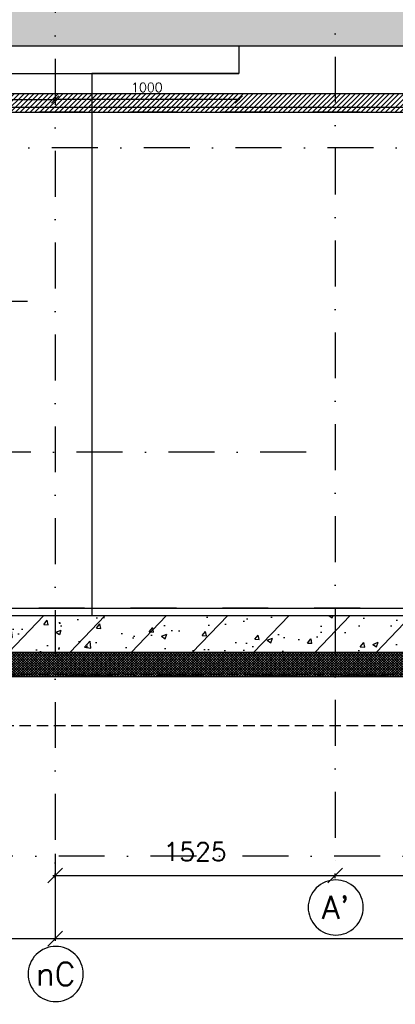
# Model space of a CAD drawing. Extents: x 98997 to 245130, y 18007 to 138999.
# Tile 10 of 58: x 106487 to 108533, y 90290 to 95649. Entities that reach past the tile are written whole.
import ezdxf
from ezdxf.enums import TextEntityAlignment as Align

# ---------------------------------------------------------------- set-up
doc = ezdxf.new("R2010")
doc.units = 0
doc.header["$LTSCALE"] = 20
doc.header["$MEASUREMENT"] = 0
doc.header["$PDSIZE"] = -1
for name, pattern in [('DASHDOT', [25, 12.5, -6.25, 0, -6.25]), ('DD1', [2.66667, 1.66667, -0.5, 0, -0.5]), ('HIDDEN2', [4.6875, 3.125, -1.5625])]:
    doc.linetypes.add(name, pattern=pattern)
doc.layers.get('0').update_dxf_attribs({"linetype": 'CONTINUOUS'})
doc.layers.get('DEFPOINTS').update_dxf_attribs({"linetype": 'CONTINUOUS'})
for name, color, linetype in [('A--01A1_ACEER', 1, 'CONTINUOUS'), ('A--A23--_F--3-', 9, 'CONTINUOUS'), ('A--L$7A3-_STRAMIEN', 3, 'CONTINUOUS'), ('A--L21--_F-23-', 4, 'CONTINUOUS'), ('A--L23--', 7, 'CONTINUOUS'), ('A--L23--_F--3-', 7, 'CONTINUOUS'), ('A--L28D1_KONSTRUKTIES', 1, 'CONTINUOUS'), ('A--L28DC1_KONSTRUKTIES', 1, 'HIDDEN2'), ('A--L35-D2-_PLAFONDS', 2, 'CONTINUOUS'), ('A--L35D1_PLAFONDS', 1, 'CONTINUOUS'), ('A--M$1A-_F123-', 1, 'CONTINUOUS'), ('A--T$7A-_STRAMIEN', 2, 'CONTINUOUS'), ('A--T01A-25_TEKST', 2, 'CONTINUOUS'), ('STRAMIEN', 8, 'DD1')]:
    doc.layers.add(name, color=color, linetype=linetype)
doc.styles.add('ALFA-0_25', font='ROMANS')
doc.styles.add('HIEMSTRA', font='romans.shx')
doc.dimstyles.get("Standard").update_dxf_attribs({"dimscale": 40, "dimtxt": 2.5, "dimasz": 2, "dimexe": 0.3, "dimexo": 0.3, "dimgap": 2, "dimtad": 1, "dimdec": 0, "dimzin": 0, "dimdsep": 46, "dimtxsty": 'HIEMSTRA', "dimblk1": 'OBLIQUE', "dimblk2": 'OBLIQUE', "dimsah": 1, "dimcen": 0.09, "dimdle": 0.3, "dimclrd": 1, "dimclre": 1, "dimclrt": 3, "dimadec": 0, "dimazin": 0, "dimtfac": 1, "dimtdec": 4, "dimtix": 1, "dimtmove": 2, "dimatfit": 3, "dimldrblk": 'OBLIQUE', "dimfxl": 0, "dimtvp": 625, "dimtolj": 1, "dimtzin": 0, "dimarcsym": 0})

# ---------------------------------------------------------------- blocks, each defined once
blk = doc.blocks.new('_OBLIQUE')
at = {"color": 0, "linetype": 'ByBlock'}
blk.add_line((-0.5, -0.5), (0.5, 0.5), dxfattribs=at)
blk = doc.blocks.new('*D69')
at = {"color": 1, "linetype": 'ByBlock'}
for p, q in [((104729.7, 91109.5), (104729.7, 90635.6)), ((106679.7, 91109.5), (106679.7, 90635.6)), ((104717.7, 90647.6), (106691.7, 90647.6))]:
    blk.add_line(p, q, dxfattribs=at)
at = {"layer": 'DEFPOINTS', "color": 0, "linetype": 'ByBlock'}
for p in [(104729.7, 91121.5), (106679.7, 91121.5), (106679.7, 90647.6)]:
    blk.add_point(p, dxfattribs=at)
at = {"color": 1, "linetype": 'ByBlock', "xscale": 80, "yscale": 80, "zscale": 80, "rotation": 180}
blk.add_blockref('_OBLIQUE', (104729.7, 90647.6), dxfattribs=at)
at = {"color": 1, "linetype": 'ByBlock', "xscale": 80, "yscale": 80, "zscale": 80}
blk.add_blockref('_OBLIQUE', (106679.7, 90647.6), dxfattribs=at)
at = {"color": 3, "linetype": 'ByBlock', "insert": (105704.7, 90777.6), "char_height": 100, "attachment_point": 5, "style": 'HIEMSTRA'}
blk.add_mtext('\\A1;1950', dxfattribs=at)
blk = doc.blocks.new('*D70')
at = {"color": 1, "linetype": 'ByBlock'}
for p, q in [((106679.7, 91109.5), (106679.7, 90635.6)), ((112179.7, 91109.5), (112179.7, 90635.6)), ((106667.7, 90647.6), (112191.7, 90647.6))]:
    blk.add_line(p, q, dxfattribs=at)
at = {"layer": 'DEFPOINTS', "color": 0, "linetype": 'ByBlock'}
for p in [(106679.7, 91121.5), (112179.7, 91121.5), (112179.7, 90647.6)]:
    blk.add_point(p, dxfattribs=at)
at = {"color": 1, "linetype": 'ByBlock', "xscale": 80, "yscale": 80, "zscale": 80, "rotation": 180}
blk.add_blockref('_OBLIQUE', (106679.7, 90647.6), dxfattribs=at)
at = {"color": 1, "linetype": 'ByBlock', "xscale": 80, "yscale": 80, "zscale": 80}
blk.add_blockref('_OBLIQUE', (112179.7, 90647.6), dxfattribs=at)
at = {"color": 3, "linetype": 'ByBlock', "insert": (109429.7, 90777.6), "char_height": 100, "attachment_point": 5, "style": 'HIEMSTRA'}
blk.add_mtext('\\A1;5500', dxfattribs=at)
blk = doc.blocks.new('*D72')
at = {"color": 1, "linetype": 'ByBlock'}
for p, q in [((106679.7, 90976.6), (106679.7, 91002.8)), ((108204.7, 90976.6), (108204.7, 91002.8)), ((106667.7, 90990.8), (108216.7, 90990.8))]:
    blk.add_line(p, q, dxfattribs=at)
at = {"layer": 'DEFPOINTS', "color": 0, "linetype": 'ByBlock'}
for p in [(106679.7, 90964.6), (108204.7, 90990.8), (108204.7, 90964.6)]:
    blk.add_point(p, dxfattribs=at)
at = {"color": 1, "linetype": 'ByBlock', "xscale": 80, "yscale": 80, "zscale": 80, "rotation": 180}
blk.add_blockref('_OBLIQUE', (106679.7, 90990.8), dxfattribs=at)
at = {"color": 1, "linetype": 'ByBlock', "xscale": 80, "yscale": 80, "zscale": 80}
blk.add_blockref('_OBLIQUE', (108204.7, 90990.8), dxfattribs=at)
at = {"color": 3, "linetype": 'ByBlock', "insert": (107442.2, 91120.8), "char_height": 100, "attachment_point": 5, "style": 'HIEMSTRA'}
blk.add_mtext('\\A1;1525', dxfattribs=at)
blk = doc.blocks.new('*D73')
at = {"color": 1, "linetype": 'ByBlock'}
blk.add_line((108192.7, 90990.8), (110116.7, 90990.8), dxfattribs=at)
at = {"layer": 'DEFPOINTS', "color": 0, "linetype": 'ByBlock'}
for p in [(108204.7, 90990.8), (110104.7, 90990.8), (110104.7, 90990.8)]:
    blk.add_point(p, dxfattribs=at)
at = {"color": 1, "linetype": 'ByBlock', "xscale": 80, "yscale": 80, "zscale": 80, "rotation": 180}
blk.add_blockref('_OBLIQUE', (108204.7, 90990.8), dxfattribs=at)
at = {"color": 1, "linetype": 'ByBlock', "xscale": 80, "yscale": 80, "zscale": 80}
blk.add_blockref('_OBLIQUE', (110104.7, 90990.8), dxfattribs=at)
at = {"color": 3, "linetype": 'ByBlock', "insert": (109154.7, 91120.8), "char_height": 100, "attachment_point": 5, "style": 'HIEMSTRA'}
blk.add_mtext('\\A1;1900', dxfattribs=at)
blk = doc.blocks.new('*D89')
at = {"color": 1, "linetype": 'ByBlock'}
blk.add_line((105673.7, 95215.6), (106685.7, 95215.6), dxfattribs=at)
at = {"layer": 'DEFPOINTS', "color": 0, "linetype": 'ByBlock'}
for p in [(105679.7, 95215.6), (106679.7, 95215.6), (106679.7, 95215.6)]:
    blk.add_point(p, dxfattribs=at)
at = {"color": 1, "linetype": 'ByBlock', "xscale": 40, "yscale": 40, "zscale": 40, "rotation": 180}
blk.add_blockref('_OBLIQUE', (105679.7, 95215.6), dxfattribs=at)
at = {"color": 1, "linetype": 'ByBlock', "xscale": 40, "yscale": 40, "zscale": 40}
blk.add_blockref('_OBLIQUE', (106679.7, 95215.6), dxfattribs=at)
at = {"color": 2, "linetype": 'ByBlock', "insert": (106179.7, 95280.6), "char_height": 50, "attachment_point": 5, "style": 'HIEMSTRA'}
blk.add_mtext('\\A1;1000', dxfattribs=at)
blk = doc.blocks.new('*D122')
at = {"color": 1, "linetype": 'ByBlock'}
blk.add_line((107685.7, 95215.6), (106673.7, 95215.6), dxfattribs=at)
at = {"layer": 'DEFPOINTS', "color": 0, "linetype": 'ByBlock'}
for p in [(106679.7, 95215.6), (106679.7, 95215.6), (107679.7, 95215.6)]:
    blk.add_point(p, dxfattribs=at)
at = {"color": 1, "linetype": 'ByBlock', "xscale": 40, "yscale": 40, "zscale": 40, "rotation": 180}
blk.add_blockref('_OBLIQUE', (106679.7, 95215.6), dxfattribs=at)
at = {"color": 1, "linetype": 'ByBlock', "xscale": 40, "yscale": 40, "zscale": 40}
blk.add_blockref('_OBLIQUE', (107679.7, 95215.6), dxfattribs=at)
at = {"color": 2, "linetype": 'ByBlock', "insert": (107179.7, 95280.6), "char_height": 50, "attachment_point": 5, "style": 'HIEMSTRA'}
blk.add_mtext('\\A1;1000', dxfattribs=at)
blk = doc.blocks.new('*U374')
at = {"layer": 'A--L23--_F--3-', "color": 2, "linetype": 'Continuous'}
blk.add_lwpolyline([(0, 0), (0, 20), (6305, 20), (6305, 0)], dxfattribs=at)

msp = doc.modelspace()

# ---------------------------------------------------------------- hatches: boundary and pattern name
at = {"layer": 'A--01A1_ACEER', "linetype": 'Continuous'}
h = msp.add_hatch(dxfattribs=at)
h.set_pattern_fill('ANSI31', color=256, scale=150, style=0)
h.set_pattern_definition([(45, (-53792.324, 200), (-13.2582521, 13.2582521), [])])
h.paths.add_polyline_path([(105036.9, 95145.9), (110959.7, 95145.9), (110959.7, 95245.9), (105036.9, 95245.9)])
at = {"layer": 'A--A23--_F--3-'}
h = msp.add_hatch(dxfattribs=at)
h.set_pattern_fill('ALFABET', color=256, scale=20, angle=1, style=0, pattern_type=2)
h.set_pattern_definition([(134, (187092.35, 1e-11), (86.32078, 83.359), []), (129, (187092.35, 1e-11), (-143.64922, -10.04493), [15, -165]), (184, (187092.35, 1e-11), (30.37155, 149.9312), [12, -132]), (78.5486, (187080.38, -0.84), (-113.27778, 139.88618), [12.74804, -140.22842]), (132.8158, (187093.05, 40), (-213.99344, -29.37358), [22.5, -247.5]), (82.3644, (187075.22, 37.55), (-183.50393, 198.05632), [19.12206, -210.3426]), (187.8158, (187093.05, 40), (-183.50378, 198.05647), [18, -198]), (158, (187072.88, 30.34), (-120.76856, -78.42802), [15, -165]), (213, (187072.88, 30.34), (-46.12453, 145.8572), [12, -132]), (107.5486, (187062.82, 23.81), (-166.89315, 67.42906), [12.74804, -140.22842]), (141.5, (187092.353, 1e-11), (-1.26964, 66.611074), [0, -130.4, 0, -134, 0, -132.5]), (171.5, (187092.35, 1e-11), (-51.229207, 79.788568), [0, -76.4, 0, -127.4, 0, -50.5]), (211.5, (187136.947, -0.78), (-106.826954, -2.64699), [0, -50, 0, -156, 0, -207]), (221.5, (187156.94, -1.13), (-116.270055, 22.05355), [0, -65, 0, -103.6, 0, -147]), (221.5, (187156.94, -1.13), (-116.270055, 22.05355), [0, -65, 0, -103.6, 0, -147])])
h.paths.add_polyline_path([(117441.2, 95505.9), (104554.7, 95505.9), (104554.7, 95755.9), (117441.2, 95755.9)])
h = msp.add_hatch(dxfattribs=at)
h.set_pattern_fill('ALFABET', color=256, scale=40, angle=1, style=0, pattern_type=2)
h.set_pattern_definition([(46, (-48009.54, 1e-11), (-172.64155, 166.718), []), (51, (-48009.54, 1e-11), (287.29845, -20.08986), [30, -330]), (356, (-48009.54, 1e-11), (-60.7431, 299.8624), [24, -264]), (101.4514, (-47985.6, -1.67), (226.55556, 279.77237), [25.49608, -280.45684]), (47.1842, (-48010.94, 80), (427.9869, -58.74715), [45, -495]), (97.6356, (-47975.27, 75.1), (367.0079, 396.11265), [38.2441, -420.6852]), (352.1842, (-48010.94, 80), (367.0076, 396.1129), [36, -396]), (22, (-47970.6, 60.7), (241.53712, -156.85604), [30, -330]), (327, (-47970.6, 60.7), (92.24906, 291.7144), [24, -264]), (72.4514, (-47950.46, 47.62), (333.7863, 134.8581), [25.49608, -280.45684]), (38.5, (-48009.54, 1e-11), (2.53928, 133.22215), [0, -260.8, 0, -268, 0, -265]), (8.5, (-48009.54, 1e-11), (102.45841, 159.57714), [0, -152.8, 0, -254.8, 0, -101]), (328.5, (-48098.73, -1.56), (213.65391, -5.29398), [0, -100, 0, -312, 0, -414]), (318.5, (-48138.72, -2.25), (232.54011, 44.1071), [0, -130, 0, -207.2, 0, -294]), (318.5, (-48138.72, -2.25), (232.54011, 44.1071), [0, -130, 0, -207.2, 0, -294])])
h.paths.add_polyline_path([(109909.7, 92205.9), (104724.7, 92205.9), (104724.7, 92405.9), (109909.7, 92405.9)])
h = msp.add_hatch(dxfattribs=at)
h.set_pattern_fill('ALFAKRS', color=256, scale=10, style=0, pattern_type=2)
h.set_pattern_definition([(135, (185142.353, 1e-11), (7.0710678, 7.0710678), []), (45, (185142.353, 1e-11), (7.0710678, -7.0710678), [])])
h.paths.add_polyline_path([(107904.7, 92073.9), (109909.7, 92073.9), (109909.7, 92205.9), (104724.7, 92205.9), (104724.7, 92085.9), (104804.7, 92085.9), (104804.7, 92073.9)])

# ---------------------------------------------------------------- linework, layer by layer
at = {"layer": 'A--L$7A3-_STRAMIEN', "linetype": 'Continuous', "extrusion": (0, 0, -1)}
for centre in [(108208.2, 90817.4), (106683.2, 90454.9)]:
    msp.add_ellipse(centre, major_axis=(-106.1, 106.1), ratio=1, dxfattribs=at)
at = {"layer": 'A--L21--_F-23-', "linetype": 'Continuous'}
for points in [[(117441.2, 95505.9), (104554.7, 95505.9), (104554.7, 95755.9), (117441.2, 95755.9)], [(109909.7, 92205.9), (104724.7, 92205.9), (104724.7, 92405.9), (109909.7, 92405.9)]]:
    msp.add_lwpolyline(points, close=True, dxfattribs=at)
at = {"layer": 'A--L23--'}
msp.add_lwpolyline([(107904.7, 92073.9), (109909.7, 92073.9), (109909.7, 92205.9), (104724.7, 92205.9), (104724.7, 92085.9), (104804.7, 92085.9), (104804.7, 92073.9)], close=True, dxfattribs=at)
at = {"layer": 'A--L28D1_KONSTRUKTIES'}
msp.add_line((105679.7, 95355.9), (107679.7, 95355.9), dxfattribs=at)
msp.add_lwpolyline([(107679.7, 95505.9), (107679.7, 95355.9), (106879.7, 95355.9), (106879.7, 92405.9)], dxfattribs=at)
at = {"layer": 'A--L28DC1_KONSTRUKTIES'}
for p, q in [((104804.7, 92085.9), (109907.7, 92085.9)), ((109829.7, 91805.9), (105029.7, 91805.9))]:
    msp.add_line(p, q, dxfattribs=at)
at = {"layer": 'A--L35-D2-_PLAFONDS'}
msp.add_lwpolyline([(110924.5, 95170.9), (105036.9, 95170.9), (105036.9, 95145.9), (110924.5, 95145.9)], dxfattribs=at)
at = {"layer": 'A--L35D1_PLAFONDS', "linetype": 'Continuous'}
msp.add_lwpolyline([(105036.9, 95145.9), (110959.7, 95145.9), (110959.7, 95245.9), (105036.9, 95245.9)], close=True, dxfattribs=at)
at = {"layer": 'A--T01A-25_TEKST'}
msp.add_line((105186.8, 94118.2), (106529.1, 94118.2), dxfattribs=at)
at = {"layer": 'STRAMIEN', "linetype": 'DASHDOT'}
for p, q in [((106679.7, 109939.1), (106679.7, 90611.2)), ((108204.7, 109950.7), (108204.7, 90967.4)), ((133345.8, 95145.9), (99689.2, 95145.9)), ((112913.8, 94952.5), (102114.2, 94952.5)), ((108047.2, 93295.9), (102279.7, 93295.9)), ((133345.8, 92445.9), (99689.2, 92445.9)), ((110488.8, 92081.6), (99354.5, 92081.6)), ((133455.1, 91095.9), (99861.1, 91095.9))]:
    msp.add_line(p, q, dxfattribs=at)

# ---------------------------------------------------------------- block references
at = {"layer": 'A--L23--'}
msp.add_blockref('*U374', (104654.7, 92425.9), dxfattribs=at)

# ---------------------------------------------------------------- texts
at = {"layer": 'A--T$7A-_STRAMIEN', "style": 'ALFA-0_25'}
for s, p in [("A'", (108208.2, 90817.4)), ('nC', (106683.2, 90454.9))]:
    msp.add_text(s, height=125, dxfattribs=at).set_placement(p, align=Align.MIDDLE_CENTER)

# ---------------------------------------------------------------- dimensions: what is measured, and where the dimension line sits
at = {"layer": 'A--M$1A-_F123-'}
for base, p1, p2, override, picture, middle in [((106679.7, 95215.6), (105679.7, 95215.6), (106679.7, 95215.6), {"dimscale": 20, "dimclrt": 2}, '*D89', (106179.7, 95280.6)), ((106679.7, 95215.6), (107679.7, 95215.6), (106679.7, 95215.6), {"dimscale": 20, "dimclrt": 2}, '*D122', (107179.7, 95280.6)), ((108204.7, 90990.8), (106679.7, 90964.6), (108204.7, 90964.6), {"dimscale": 40, "dimclrt": 3}, '*D72', (107442.2, 91120.8)), ((110104.7, 90990.8), (108204.7, 90990.8), (110104.7, 90990.8), {"dimscale": 40, "dimclrt": 3}, '*D73', (109154.7, 91120.8)), ((106679.7, 90647.6), (104729.7, 91121.5), (106679.7, 91121.5), {"dimscale": 40, "dimclrt": 3}, '*D69', (105704.7, 90777.6)), ((112179.7, 90647.6), (106679.7, 91121.5), (112179.7, 91121.5), {"dimscale": 40, "dimclrt": 3}, '*D70', (109429.7, 90777.6))]:
    dim = msp.add_linear_dim(base=base, p1=p1, p2=p2, dimstyle='Standard', override=override, dxfattribs=at)
    dim.commit()
    dim.dimension.update_dxf_attribs({"geometry": picture, "text_midpoint": middle})

doc.saveas('drawing.dxf')
